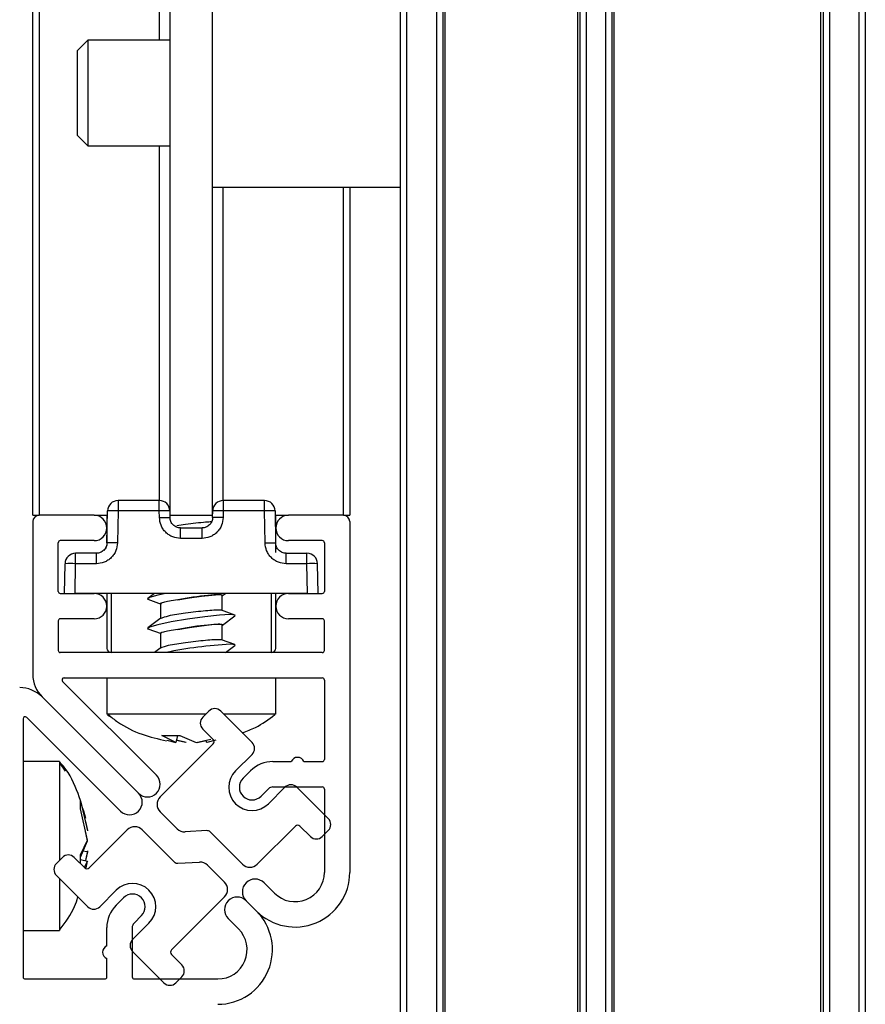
# Model space of a CAD drawing. Header units: millimetres. Extents: x 3270.998 to 3271.748, y 3280.937 to 3281.687.
# Tile 7 of 10: x 3271.707 to 3271.747, y 3280.963 to 3281.009. Entities that reach past the tile are written whole.
import ezdxf

# ---------------------------------------------------------------- set-up
doc = ezdxf.new("R2010")
doc.units = ezdxf.units.MM
doc.layers.add('SANINDUSA', color=3, linetype='Continuous')

msp = doc.modelspace()

# ---------------------------------------------------------------- linework, layer by layer
at = {"layer": 'SANINDUSA'}
for p, q in [((3271.725020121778, 3280.960756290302), (3271.725020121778, 3281.640756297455)), ((3271.725320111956, 3280.960756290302), (3271.725320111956, 3281.640756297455)), ((3271.726720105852, 3281.640756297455), (3271.726720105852, 3280.960756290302)), ((3271.727020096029, 3281.640756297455), (3271.727020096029, 3280.960756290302)), ((3271.727120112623, 3281.640756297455), (3271.727120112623, 3280.960756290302)), ((3271.733420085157, 3280.960756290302), (3271.733420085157, 3281.640756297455)), ((3271.733520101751, 3280.960756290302), (3271.733520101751, 3281.640756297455)), ((3271.733820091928, 3280.960756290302), (3271.733820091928, 3281.640756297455)), ((3271.734720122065, 3281.640756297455), (3271.734720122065, 3280.960756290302)), ((3271.735020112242, 3281.640756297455), (3271.735020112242, 3280.960756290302)), ((3271.735120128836, 3281.640756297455), (3271.735120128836, 3280.960756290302)), ((3271.744920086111, 3280.960756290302), (3271.744920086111, 3281.640756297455)), ((3271.745020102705, 3281.640756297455), (3271.745020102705, 3280.960756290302)), ((3271.745320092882, 3281.640756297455), (3271.745320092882, 3280.960756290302)), ((3271.746720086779, 3281.640756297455), (3271.746720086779, 3280.960756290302)), ((3271.74702013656, 3281.640756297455), (3271.74702013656, 3280.960756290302)), ((3271.707620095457, 3280.985866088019), (3271.707620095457, 3281.300866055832)), ((3271.707920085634, 3281.300866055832), (3271.707920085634, 3280.985866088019)), ((3271.714120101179, 3280.985866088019), (3271.714120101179, 3281.300866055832)), ((3271.716120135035, 3280.985866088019), (3271.716120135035, 3281.300866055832)), ((3271.713620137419, 3281.008366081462), (3271.713620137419, 3281.27836607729)), ((3271.710220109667, 3281.008366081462), (3271.709720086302, 3281.007866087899)), ((3271.714120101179, 3281.008366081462), (3271.710220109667, 3281.008366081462)), ((3271.710220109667, 3281.008366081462), (3271.710220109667, 3281.00336608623)), ((3271.709720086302, 3281.007866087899), (3271.709720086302, 3281.003866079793)), ((3271.709720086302, 3281.003866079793), (3271.710220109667, 3281.00336608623)), ((3271.710220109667, 3281.00336608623), (3271.714120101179, 3281.00336608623)), ((3271.713620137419, 3280.986565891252), (3271.713620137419, 3281.00336608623)), ((3271.716120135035, 3281.001416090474), (3271.725020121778, 3281.001416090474)), ((3271.716620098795, 3281.001416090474), (3271.716620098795, 3280.986565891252)), ((3271.722320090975, 3280.985866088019), (3271.722320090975, 3281.001416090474)), ((3271.722620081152, 3281.001416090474), (3271.722620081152, 3280.985866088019)), ((3271.71165509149, 3280.986566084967), (3271.71165509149, 3280.986074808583)), ((3271.713606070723, 3280.986566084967), (3271.71165509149, 3280.986566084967)), ((3271.713606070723, 3280.986074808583), (3271.713606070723, 3280.986566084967)), ((3271.716634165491, 3280.986566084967), (3271.716634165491, 3280.986074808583)), ((3271.718585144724, 3280.986566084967), (3271.716634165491, 3280.986566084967)), ((3271.718585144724, 3280.986074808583), (3271.718585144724, 3280.986566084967)), ((3271.707620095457, 3280.985866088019), (3271.707920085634, 3280.985866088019)), ((3271.710520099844, 3280.985866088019), (3271.707920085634, 3280.985866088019)), ((3271.710520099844, 3280.985866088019), (3271.711151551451, 3280.985866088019)), ((3271.711120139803, 3280.985866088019), (3271.711120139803, 3280.984482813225)), ((3271.711128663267, 3280.984557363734), (3271.711155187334, 3280.986074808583)), ((3271.71165509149, 3280.986074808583), (3271.711628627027, 3280.984557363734)), ((3271.713606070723, 3280.986074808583), (3271.71165509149, 3280.986074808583)), ((3271.713611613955, 3280.985757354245), (3271.713606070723, 3280.986074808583)), ((3271.714105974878, 3280.986074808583), (3271.71411151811, 3280.985757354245)), ((3271.714109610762, 3280.985866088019), (3271.714120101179, 3280.985866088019)), ((3271.714120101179, 3280.985866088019), (3271.716120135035, 3280.985866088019)), ((3271.716130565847, 3280.985866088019), (3271.716120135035, 3280.985866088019)), ((3271.716128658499, 3280.985757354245), (3271.716134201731, 3280.986074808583)), ((3271.716634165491, 3280.986074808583), (3271.716628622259, 3280.985757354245)), ((3271.718585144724, 3280.986074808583), (3271.716634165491, 3280.986074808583)), ((3271.718611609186, 3280.984557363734), (3271.718585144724, 3280.986074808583)), ((3271.71908504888, 3280.986074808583), (3271.719111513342, 3280.984557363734)), ((3271.719088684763, 3280.985866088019), (3271.71972013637, 3280.985866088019)), ((3271.719120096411, 3280.984112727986), (3271.719120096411, 3280.985866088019)), ((3271.722320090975, 3280.985866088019), (3271.71972013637, 3280.985866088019)), ((3271.722320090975, 3280.985866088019), (3271.722620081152, 3280.985866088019)), ((3271.707620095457, 3280.98556608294), (3271.707620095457, 3280.978327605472)), ((3271.722620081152, 3280.98556608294), (3271.722620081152, 3280.968953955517)), ((3271.714611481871, 3280.985266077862), (3271.715628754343, 3280.985266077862)), ((3271.70882011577, 3280.982266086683), (3271.70882011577, 3280.984566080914)), ((3271.710520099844, 3280.984666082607), (3271.708920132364, 3280.984666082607)), ((3271.715628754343, 3280.98477481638), (3271.714611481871, 3280.98477481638)), ((3271.721320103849, 3280.984666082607), (3271.71972013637, 3280.984666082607)), ((3271.721420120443, 3280.984566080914), (3271.721420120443, 3280.982266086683)), ((3271.709644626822, 3280.983574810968), (3271.709644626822, 3280.984066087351)), ((3271.710628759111, 3280.984066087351), (3271.709644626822, 3280.984066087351)), ((3271.719611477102, 3280.984066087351), (3271.720595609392, 3280.984066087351)), ((3271.720595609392, 3280.983574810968), (3271.720595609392, 3280.984066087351)), ((3271.709120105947, 3280.982166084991), (3271.709144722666, 3280.983574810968)), ((3271.709620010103, 3280.982166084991), (3271.709644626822, 3280.983574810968)), ((3271.710628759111, 3280.983574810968), (3271.709644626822, 3280.983574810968)), ((3271.720595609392, 3280.983574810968), (3271.719611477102, 3280.983574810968)), ((3271.720620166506, 3280.982166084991), (3271.720595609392, 3280.983574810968)), ((3271.721120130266, 3280.982166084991), (3271.721095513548, 3280.983574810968)), ((3271.708920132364, 3280.982166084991), (3271.710520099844, 3280.982166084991)), ((3271.720620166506, 3280.982166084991), (3271.709620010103, 3280.982166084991)), ((3271.711120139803, 3280.982166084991), (3271.711120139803, 3280.979566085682)), ((3271.711320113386, 3280.982166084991), (3271.711320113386, 3280.979366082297)), ((3271.71337248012, 3280.982166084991), (3271.713059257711, 3280.981931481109)), ((3271.716580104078, 3280.981350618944), (3271.716580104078, 3280.982078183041)), ((3271.716604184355, 3280.982068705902), (3271.71673424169, 3280.982166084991)), ((3271.718920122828, 3280.979366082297), (3271.718920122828, 3280.982166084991)), ((3271.719120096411, 3280.979566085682), (3271.719120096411, 3280.982166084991)), ((3271.71972013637, 3280.982166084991), (3271.721320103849, 3280.982166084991)), ((3271.713065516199, 3280.981889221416), (3271.713687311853, 3280.981663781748)), ((3271.713660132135, 3280.981681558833), (3271.713660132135, 3280.980977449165)), ((3271.717174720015, 3280.981142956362), (3271.71655292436, 3280.981368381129)), ((3271.716604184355, 3280.980668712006), (3271.717180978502, 3280.981100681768)), ((3271.70882011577, 3280.980866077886), (3271.70882011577, 3280.979466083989)), ((3271.710520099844, 3280.980966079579), (3271.708920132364, 3280.980966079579)), ((3271.713635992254, 3280.980963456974), (3271.713059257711, 3280.980531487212)), ((3271.716580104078, 3280.979950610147), (3271.716580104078, 3280.980678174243)), ((3271.721320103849, 3280.980966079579), (3271.71972013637, 3280.980966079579)), ((3271.721420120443, 3280.979466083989), (3271.721420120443, 3280.980866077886)), ((3271.713065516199, 3280.980489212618), (3271.713687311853, 3280.980263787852)), ((3271.713660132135, 3280.980281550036), (3271.713660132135, 3280.979577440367)), ((3271.717174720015, 3280.979742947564), (3271.71655292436, 3280.979968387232)), ((3271.71673424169, 3280.979366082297), (3271.717180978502, 3280.979700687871)), ((3271.721320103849, 3280.979366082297), (3271.708920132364, 3280.979366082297)), ((3271.713635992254, 3280.979563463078), (3271.71337248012, 3280.979366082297)), ((3271.713471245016, 3280.973552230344), (3271.709028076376, 3280.977995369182)), ((3271.709098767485, 3280.978166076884), (3271.721320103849, 3280.978166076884)), ((3271.711120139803, 3280.978166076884), (3271.711120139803, 3280.976442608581)), ((3271.719120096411, 3280.976442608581), (3271.719120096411, 3280.978166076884)), ((3271.721420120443, 3280.978066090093), (3271.721420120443, 3280.974303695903)), ((3271.708059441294, 3280.977266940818), (3271.712622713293, 3280.972703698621)), ((3271.715795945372, 3280.976442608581), (3271.711120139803, 3280.976442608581)), ((3271.71116001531, 3280.976422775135), (3271.711337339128, 3280.9763106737)), ((3271.715663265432, 3280.976309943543), (3271.715946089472, 3280.976592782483)), ((3271.717996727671, 3280.975107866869), (3271.716511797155, 3280.976592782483)), ((3271.719120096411, 3280.976442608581), (3271.716661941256, 3280.976442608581)), ((3271.707160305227, 3280.976227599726), (3271.707160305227, 3280.964006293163)), ((3271.71177418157, 3280.971855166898), (3271.70733101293, 3280.976298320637)), ((3271.715663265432, 3280.975744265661), (3271.716158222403, 3280.975249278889)), ((3271.713647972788, 3280.972526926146), (3271.716158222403, 3280.975037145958)), ((3271.713722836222, 3280.97544512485), (3271.714584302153, 3280.97544512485)), ((3271.714391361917, 3280.975111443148), (3271.713722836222, 3280.97544512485)), ((3271.713960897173, 3280.97521464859), (3271.714391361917, 3280.975111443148)), ((3271.714470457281, 3280.97544512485), (3271.714391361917, 3280.975111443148)), ((3271.714845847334, 3280.975111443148), (3271.714414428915, 3280.975208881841)), ((3271.71488250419, 3280.975111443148), (3271.714416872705, 3280.975218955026)), ((3271.714584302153, 3280.97544512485), (3271.715357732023, 3280.975111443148)), ((3271.715357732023, 3280.975111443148), (3271.716037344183, 3280.975268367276)), ((3271.71539438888, 3280.975111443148), (3271.715825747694, 3280.975208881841)), ((3271.715815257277, 3280.97519988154), (3271.715835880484, 3280.975111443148)), ((3271.716275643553, 3280.975213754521), (3271.715848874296, 3280.975111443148)), ((3271.708883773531, 3280.974206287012), (3271.707160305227, 3280.974206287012)), ((3271.708883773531, 3280.974206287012), (3271.708883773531, 3280.969530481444)), ((3271.70917172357, 3280.973744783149), (3271.708905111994, 3280.974143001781)), ((3271.717996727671, 3280.974542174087), (3271.717218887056, 3280.973764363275)), ((3271.718986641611, 3280.97420369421), (3271.719853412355, 3280.97420369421)), ((3271.72045339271, 3280.97420369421), (3271.721320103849, 3280.97420369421)), ((3271.717572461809, 3280.973410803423), (3271.717925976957, 3280.973764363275)), ((3271.71877450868, 3280.972915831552), (3271.718420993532, 3280.9725622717)), ((3271.71877450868, 3280.97220872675), (3271.719552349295, 3280.972986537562)), ((3271.718986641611, 3280.973003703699), (3271.721320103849, 3280.973003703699)), ((3271.721602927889, 3280.971501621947), (3271.720118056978, 3280.972986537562)), ((3271.721420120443, 3280.972903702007), (3271.721420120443, 3280.968953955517)), ((3271.709881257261, 3280.972351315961), (3271.710214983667, 3280.970922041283)), ((3271.709881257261, 3280.971957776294), (3271.709881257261, 3280.972351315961)), ((3271.710214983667, 3280.970480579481), (3271.709881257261, 3280.971957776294)), ((3271.713647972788, 3280.971819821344), (3271.714445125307, 3280.971022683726)), ((3271.710112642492, 3280.971361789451), (3271.710214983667, 3280.970935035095)), ((3271.710214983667, 3280.970443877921), (3271.710110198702, 3280.970897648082)), ((3271.712092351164, 3280.970971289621), (3271.710289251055, 3280.969168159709)), ((3271.714327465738, 3280.969443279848), (3271.712799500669, 3280.970971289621)), ((3271.715857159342, 3280.9709312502), (3271.714824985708, 3280.970876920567)), ((3271.716009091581, 3280.970872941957), (3271.717537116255, 3280.969344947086)), ((3271.718244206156, 3280.969344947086), (3271.720047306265, 3280.971148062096)), ((3271.720754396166, 3280.970653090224), (3271.720259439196, 3280.971148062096)), ((3271.721602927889, 3280.970935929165), (3271.721320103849, 3280.970653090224)), ((3271.709881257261, 3280.969778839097), (3271.710214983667, 3280.970480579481)), ((3271.709881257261, 3280.969670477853), (3271.710214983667, 3280.970443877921)), ((3271.710214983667, 3280.969931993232), (3271.709964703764, 3280.969954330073)), ((3271.710214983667, 3280.969968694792), (3271.710110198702, 3280.969514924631)), ((3271.710214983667, 3280.969931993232), (3271.710120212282, 3280.96951260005)), ((3271.708733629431, 3280.96938029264), (3271.70901645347, 3280.969663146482)), ((3271.709582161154, 3280.969663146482), (3271.710077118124, 3280.969168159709)), ((3271.709881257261, 3280.969364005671), (3271.709881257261, 3280.969778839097)), ((3271.709881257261, 3280.969568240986), (3271.710214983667, 3280.96949053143)), ((3271.710214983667, 3280.96949053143), (3271.710048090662, 3280.969193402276)), ((3271.710139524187, 3280.969167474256), (3271.710214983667, 3280.96949053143)), ((3271.714479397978, 3280.969384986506), (3271.715511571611, 3280.969439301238)), ((3271.716688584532, 3280.968496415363), (3271.715891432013, 3280.969293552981)), ((3271.708733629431, 3280.968814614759), (3271.710218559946, 3280.967329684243)), ((3271.708883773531, 3280.968664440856), (3271.708883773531, 3280.966206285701)), ((3271.711562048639, 3280.968107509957), (3271.710784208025, 3280.967329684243)), ((3271.71856237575, 3280.968461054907), (3271.719050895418, 3280.967972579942)), ((3271.711562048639, 3280.967400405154), (3271.711915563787, 3280.967753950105)), ((3271.716688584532, 3280.96778931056), (3271.714178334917, 3280.965279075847)), ((3271.717713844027, 3280.967612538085), (3271.718202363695, 3280.967124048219)), ((3271.71276409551, 3280.966905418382), (3271.712410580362, 3280.966551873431)), ((3271.717353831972, 3280.966275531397), (3271.716865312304, 3280.966764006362)), ((3271.707160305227, 3280.966206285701), (3271.708883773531, 3280.966206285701)), ((3271.711122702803, 3280.96547301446), (3271.711122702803, 3280.966339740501)), ((3271.712322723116, 3280.966339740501), (3271.712322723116, 3280.964006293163)), ((3271.712339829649, 3280.965774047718), (3271.713117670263, 3280.966551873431)), ((3271.711122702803, 3280.964006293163), (3271.711122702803, 3280.964873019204)), ((3271.712339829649, 3280.965208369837), (3271.713824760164, 3280.963723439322)), ((3271.714673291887, 3280.964571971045), (3271.714178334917, 3280.965066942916)), ((3271.707260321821, 3280.963906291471), (3271.711022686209, 3280.963906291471)), ((3271.712422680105, 3280.963906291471), (3271.716372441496, 3280.963906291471)), ((3271.714673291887, 3280.964006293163), (3271.714390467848, 3280.963723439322))]:
    msp.add_line(p, q, dxfattribs=at)
at = {"layer": 'SANINDUSA', "flags": 128}
for points in [[(3271.713911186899, 3280.982166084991), (3271.713534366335, 3280.982083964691), (3271.713141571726, 3280.981971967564), (3271.713049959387, 3280.981897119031), (3271.713065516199, 3280.981889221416)], [(3271.714484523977, 3280.981866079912), (3271.715030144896, 3280.981959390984), (3271.715597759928, 3280.982038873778), (3271.716098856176, 3280.982092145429), (3271.716455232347, 3280.982110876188), (3271.716611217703, 3280.982092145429), (3271.716580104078, 3280.982054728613)], [(3271.716966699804, 3280.981161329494), (3271.716462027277, 3280.981135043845), (3271.715753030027, 3280.981060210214), (3271.714947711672, 3280.980948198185), (3271.71416861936, 3280.98081608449), (3271.713534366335, 3280.980683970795), (3271.713141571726, 3280.980571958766), (3271.713049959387, 3280.980497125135), (3271.713065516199, 3280.980489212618)], [(3271.717180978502, 3280.981100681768), (3271.717190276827, 3280.981135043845), (3271.716966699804, 3280.981161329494)], [(3271.714484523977, 3280.980466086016), (3271.715030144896, 3280.980559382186), (3271.715597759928, 3280.980638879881), (3271.716098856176, 3280.980692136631), (3271.716455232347, 3280.980710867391), (3271.716611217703, 3280.980692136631), (3271.716580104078, 3280.980654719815)], [(3271.717180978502, 3280.979700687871), (3271.717190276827, 3280.979735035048), (3271.716966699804, 3280.979761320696)]]:
    msp.add_lwpolyline(points, dxfattribs=at)
at = {"layer": 'SANINDUSA'}
for centre, radius, start, end in [((3271.711655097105, 3280.986066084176), 0.0005000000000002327, 90, 178.9999999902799), ((3271.713606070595, 3280.986066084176), 0.0005000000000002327, 1.000000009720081, 90), ((3271.716634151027, 3280.986066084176), 0.0005000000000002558, 90, 178.9999999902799), ((3271.718585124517, 3280.986066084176), 0.0005000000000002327, 1.000000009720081, 90), ((3271.707920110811, 3280.985566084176), 0.0003000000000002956, 90, 180), ((3271.710520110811, 3280.985266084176), 0.0006000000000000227, 270, 90), ((3271.711405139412, 3280.978932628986), 0.007146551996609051, 87.99565992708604, 92.00434007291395), ((3271.7138560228, 3280.978932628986), 0.007146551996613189, 87.99565992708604, 92.00434007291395), ((3271.716384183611, 3280.978929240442), 0.007149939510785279, 87.99637096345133, 92.00362903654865), ((3271.718835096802, 3280.978932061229), 0.007147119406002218, 87.99581911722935, 92.00418088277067), ((3271.719720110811, 3280.985266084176), 0.0006000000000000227, 90, 270), ((3271.722320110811, 3280.985566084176), 0.0003000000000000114, 0, 90), ((3271.708920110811, 3280.984566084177), 9.999999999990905e-05, 90, 180), ((3271.721320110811, 3280.984566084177), 0.0001000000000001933, 0, 90), ((3271.709644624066, 3280.983566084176), 0.0005000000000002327, 90, 178.9999999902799), ((3271.720595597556, 3280.983566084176), 0.0005000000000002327, 1.000000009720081, 90), ((3271.709394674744, 3280.976396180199), 0.007182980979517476, 88.00582919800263, 91.99417080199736), ((3271.72084556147, 3280.976396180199), 0.007182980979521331, 88.00582919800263, 91.99417080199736), ((3271.708920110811, 3280.982266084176), 0.0001000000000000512, 180, 270), ((3271.710520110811, 3280.981566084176), 0.0006000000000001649, 270, 90), ((3271.719720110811, 3280.981566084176), 0.0006000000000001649, 90, 270), ((3271.721320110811, 3280.982266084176), 0.0001000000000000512, 270, 0), ((3271.714746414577, 3280.978264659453), 0.002918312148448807, 96.16706789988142, 112.3647538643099), ((3271.708920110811, 3280.980866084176), 0.0001000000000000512, 90, 180), ((3271.721320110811, 3280.980866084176), 9.999999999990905e-05, 0, 90), ((3271.714746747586, 3280.976863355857), 0.002919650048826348, 96.17080402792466, 112.3610177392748), ((3271.718064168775, 3280.959268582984), 0.02052210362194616, 93.06549225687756, 101.6753671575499), ((3271.708920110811, 3280.979466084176), 0.0001000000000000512, 180, 270), ((3271.711320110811, 3280.979566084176), 0.0002000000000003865, 180, 270), ((3271.718920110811, 3280.979566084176), 0.0002000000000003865, 270, 0), ((3271.721320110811, 3280.979466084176), 0.0001000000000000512, 270, 0), ((3271.709120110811, 3280.978327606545), 0.001499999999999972, 180, 225), ((3271.709098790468, 3280.978066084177), 0.0001000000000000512, 90, 225), ((3271.721320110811, 3280.978066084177), 0.0001000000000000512, 0, 90), ((3271.706998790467, 3280.976206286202), 0.001500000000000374, 45, 90), ((3271.716228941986, 3280.976309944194), 0.000399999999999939, 45, 135), ((3271.707260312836, 3280.976227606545), 0.0001000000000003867, 45, 180), ((3271.715946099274, 3280.976027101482), 0.000399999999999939, 135, 225), ((3271.716052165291, 3280.975143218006), 0.0001499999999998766, 315, 45), ((3271.717713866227, 3280.974825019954), 0.000399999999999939, 315, 45), ((3271.718986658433, 3280.972703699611), 0.001500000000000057, 90, 135), ((3271.720153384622, 3280.97407869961), 0.0003250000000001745, 22.61986493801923, 157.3801350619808), ((3271.721320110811, 3280.974303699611), 0.0001000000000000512, 270, 0), ((3271.717996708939, 3280.972986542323), 0.001100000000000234, 135, 315), ((3271.713046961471, 3280.973127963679), 0.0006000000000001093, 225, 45), ((3271.717996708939, 3280.972986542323), 0.0005999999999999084, 135, 315), ((3271.712198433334, 3280.972279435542), 0.0005999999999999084, 225, 45), ((3271.718986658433, 3280.972703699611), 0.0003000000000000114, 90, 135), ((3271.71983518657, 3280.972703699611), 0.000399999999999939, 45, 135), ((3271.721320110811, 3280.97290369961), 0.0001000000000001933, 0, 90), ((3271.714001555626, 3280.972173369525), 0.0005000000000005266, 135, 225), ((3271.721320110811, 3280.97121877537), 0.0004000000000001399, 315, 45), ((3271.712445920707, 3280.970617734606), 0.0005000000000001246, 45, 135), ((3271.714798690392, 3280.971376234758), 0.0005000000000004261, 225, 273.0127874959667), ((3271.715867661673, 3280.970731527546), 0.0002000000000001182, 45, 93.01278749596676), ((3271.720153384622, 3280.971041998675), 0.0001499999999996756, 45, 135), ((3271.721037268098, 3280.970935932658), 0.000399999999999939, 225, 315), ((3271.709299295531, 3280.969380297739), 0.0004000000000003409, 45, 135), ((3271.714468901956, 3280.96958470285), 0.000200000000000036, 225, 273.0127874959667), ((3271.715537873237, 3280.968939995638), 0.0005000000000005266, 45, 93.01278749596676), ((3271.709016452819, 3280.969097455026), 0.0004000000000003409, 135, 225), ((3271.710183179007, 3280.969274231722), 0.0001500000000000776, 225, 315), ((3271.717890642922, 3280.96969849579), 0.0005000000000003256, 225, 315), ((3271.716335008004, 3280.968142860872), 0.0005000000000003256, 315, 45), ((3271.718138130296, 3280.968036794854), 0.0006000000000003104, 45, 225), ((3271.720032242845, 3280.968953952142), 0.002587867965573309, 225, 0), ((3271.720032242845, 3280.968953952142), 0.001387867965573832, 225, 0), ((3271.71233985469, 3280.967329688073), 0.001100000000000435, 315, 135), ((3271.71233985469, 3280.967329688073), 0.0005999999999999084, 315, 135), ((3271.717289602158, 3280.967188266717), 0.0006000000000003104, 45, 225), ((3271.710501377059, 3280.967612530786), 0.0004000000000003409, 225, 315), ((3271.712622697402, 3280.96633973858), 0.001500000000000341, 135, 180), ((3271.716372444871, 3280.965294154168), 0.002587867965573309, 270, 45), ((3271.712622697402, 3280.96633973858), 0.0002999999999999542, 135, 180), ((3271.716372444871, 3280.965294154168), 0.001387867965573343, 270, 45), ((3271.712622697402, 3280.965491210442), 0.000399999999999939, 135, 225), ((3271.711247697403, 3280.965173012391), 0.0003249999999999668, 112.6198649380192, 247.3801350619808), ((3271.714284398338, 3280.965173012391), 0.0001500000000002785, 135, 225), ((3271.714390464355, 3280.964289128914), 0.000399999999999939, 315, 45), ((3271.707260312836, 3280.964006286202), 9.999999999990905e-05, 180, 270), ((3271.711022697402, 3280.964006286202), 9.999999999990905e-05, 270, 0), ((3271.712422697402, 3280.964006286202), 9.999999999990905e-05, 180, 270), ((3271.714107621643, 3280.964006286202), 0.000399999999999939, 225, 315)]:
    msp.add_arc(centre, radius, start, end, dxfattribs=at)
for centre, major_axis, ratio, start_param, end_param in [((3271.715120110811, 3280.981861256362), (0.001459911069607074, 0.0002181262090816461), 0.07387577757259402, 6.272147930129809, 8.29333614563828), ((3271.715120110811, 3280.980461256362), (0.001459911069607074, 0.0002181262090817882), 0.07387577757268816, 6.272147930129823, 8.293336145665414)]:
    msp.add_ellipse(centre, major_axis=major_axis, ratio=ratio, start_param=start_param, end_param=end_param, dxfattribs=at)
for points, knots in [([(3271.713611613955, 3280.985757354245), (3271.713644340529, 3280.985757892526), (3271.713709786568, 3280.985758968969), (3271.713803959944, 3280.985760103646), (3271.713891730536, 3280.985760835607), (3271.713940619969, 3280.985760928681), (3271.713965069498, 3280.985760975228)], [0, 0, 0, 0, 0.2499921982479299, 0.4999300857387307, 0.7499158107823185, 1, 1, 1, 1]), ([(3271.714611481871, 3280.98477481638), (3271.714486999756, 3280.984787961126), (3271.714295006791, 3280.984808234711), (3271.714063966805, 3280.9849301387), (3271.713905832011, 3280.985056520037), (3271.713776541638, 3280.985212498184), (3271.713650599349, 3280.985441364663), (3271.713626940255, 3280.985633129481), (3271.713611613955, 3280.985757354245)], [0, 0, 0, 0, 0.2396698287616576, 0.3696508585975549, 0.4999908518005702, 0.6299796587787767, 0.7603017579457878, 0.9999999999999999, 0.9999999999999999, 0.9999999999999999, 0.9999999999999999]), ([(3271.713965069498, 3280.985760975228), (3271.713986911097, 3280.985760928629), (3271.714030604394, 3280.985760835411), (3271.714075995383, 3280.985760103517), (3271.714106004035, 3280.985758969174), (3271.714109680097, 3280.985757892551), (3271.71411151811, 3280.985757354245)], [0, 0, 0, 0, 0.2499163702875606, 0.4999482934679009, 0.7499765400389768, 1, 1, 1, 1]), ([(3271.714261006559, 3280.985409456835), (3271.714239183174, 3280.985433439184), (3271.71419553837, 3280.98548140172), (3271.714149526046, 3280.985567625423), (3271.714118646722, 3280.985660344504), (3271.714113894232, 3280.985725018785), (3271.71411151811, 3280.985757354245)], [0, 0, 0, 0, 0.2500111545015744, 0.4999997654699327, 0.7500128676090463, 1, 1, 1, 1]), ([(3271.716628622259, 3280.985757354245), (3271.716613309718, 3280.985633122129), (3271.716589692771, 3280.985441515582), (3271.716463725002, 3280.985212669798), (3271.71633460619, 3280.985056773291), (3271.71617639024, 3280.984930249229), (3271.715945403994, 3280.984808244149), (3271.715753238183, 3280.984787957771), (3271.715628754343, 3280.98477481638)], [0, 0, 0, 0, 0.2397018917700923, 0.3696986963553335, 0.5000345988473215, 0.6300158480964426, 0.7603265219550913, 1, 1, 1, 1]), ([(3271.716128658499, 3280.985757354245), (3271.716126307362, 3280.985725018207), (3271.71612160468, 3280.985660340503), (3271.716090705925, 3280.985567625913), (3271.716044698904, 3280.985481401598), (3271.716001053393, 3280.985433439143), (3271.715979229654, 3280.985409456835)], [0, 0, 0, 0, 0.2499739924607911, 0.4999914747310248, 0.7499844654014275, 1, 1, 1, 1]), ([(3271.716275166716, 3280.985760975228), (3271.71625332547, 3280.985760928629), (3271.716209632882, 3280.985760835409), (3271.716164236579, 3280.985760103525), (3271.716134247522, 3280.985758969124), (3271.716130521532, 3280.985757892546), (3271.716128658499, 3280.985757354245)], [0, 0, 0, 0, 0.2499126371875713, 0.4999408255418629, 0.749965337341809, 1, 1, 1, 1]), ([(3271.716628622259, 3280.985757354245), (3271.716595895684, 3280.985757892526), (3271.716530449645, 3280.985758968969), (3271.71643627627, 3280.985760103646), (3271.716348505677, 3280.985760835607), (3271.716299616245, 3280.985760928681), (3271.716275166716, 3280.985760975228)], [0, 0, 0, 0, 0.2499921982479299, 0.4999300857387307, 0.7499158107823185, 1, 1, 1, 1]), ([(3271.714611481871, 3280.985266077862), (3271.714547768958, 3280.985272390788), (3271.714416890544, 3280.985285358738), (3271.714313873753, 3280.98536736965), (3271.714261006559, 3280.985409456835)], [0, 0, 0, 0, 0.4868099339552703, 1, 1, 1, 1]), ([(3271.716082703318, 3280.985558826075), (3271.715991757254, 3280.985552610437), (3271.715776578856, 3280.985537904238), (3271.7153381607, 3280.985491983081), (3271.714856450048, 3280.985432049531), (3271.714569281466, 3280.985387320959), (3271.714432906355, 3280.985366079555)], [0, 0, 0, 0, 0.2004208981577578, 0.4741958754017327, 0.7502979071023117, 1, 1, 1, 1]), ([(3271.715979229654, 3280.985409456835), (3271.71592636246, 3280.98536736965), (3271.715823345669, 3280.985285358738), (3271.715692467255, 3280.985272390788), (3271.715628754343, 3280.985266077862)], [0, 0, 0, 0, 0.5131900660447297, 1, 1, 1, 1]), ([(3271.714611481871, 3280.98512271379), (3271.714611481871, 3280.985144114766), (3271.714611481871, 3280.985186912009), (3271.714611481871, 3280.985231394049), (3271.714611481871, 3280.985260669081), (3271.714611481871, 3280.985264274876), (3271.714611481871, 3280.985266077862)], [0, 0, 0, 0, 0.2499900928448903, 0.4999251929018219, 0.7499504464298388, 1, 1, 1, 1]), ([(3271.714611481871, 3280.98477481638), (3271.714611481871, 3280.984807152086), (3271.714611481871, 3280.984871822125), (3271.714611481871, 3280.984964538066), (3271.714611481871, 3280.985050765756), (3271.714611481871, 3280.98509873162), (3271.714611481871, 3280.98512271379)], [0, 0, 0, 0, 0.249986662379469, 0.4999627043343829, 0.7499892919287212, 1, 1, 1, 1]), ([(3271.715628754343, 3280.98512271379), (3271.715628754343, 3280.985144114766), (3271.715628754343, 3280.985186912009), (3271.715628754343, 3280.985231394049), (3271.715628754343, 3280.985260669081), (3271.715628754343, 3280.985264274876), (3271.715628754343, 3280.985266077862)], [0, 0, 0, 0, 0.2499900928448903, 0.4999251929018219, 0.7499504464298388, 1, 1, 1, 1]), ([(3271.715628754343, 3280.98477481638), (3271.715628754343, 3280.984807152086), (3271.715628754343, 3280.984871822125), (3271.715628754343, 3280.984964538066), (3271.715628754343, 3280.985050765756), (3271.715628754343, 3280.98509873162), (3271.715628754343, 3280.98512271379)], [0, 0, 0, 0, 0.249986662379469, 0.4999627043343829, 0.7499892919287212, 1, 1, 1, 1]), ([(3271.711628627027, 3280.984557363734), (3271.711613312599, 3280.984433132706), (3271.711589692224, 3280.984241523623), (3271.711463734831, 3280.984012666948), (3271.711334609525, 3280.983856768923), (3271.711176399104, 3280.983730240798), (3271.710945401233, 3280.98360826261), (3271.710753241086, 3280.98358796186), (3271.710628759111, 3280.983574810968)], [0, 0, 0, 0, 0.2397011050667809, 0.369705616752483, 0.5000402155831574, 0.6300206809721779, 0.7603261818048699, 1, 1, 1, 1]), ([(3271.711120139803, 3280.984443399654), (3271.711112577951, 3280.984417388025), (3271.711085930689, 3280.984325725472), (3271.711022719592, 3280.984256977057), (3271.710977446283, 3280.984207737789)], [0, 0, 0, 0, 0.2837759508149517, 1, 1, 1, 1]), ([(3271.711128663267, 3280.984557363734), (3271.711126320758, 3280.984525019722), (3271.711121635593, 3280.984460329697), (3271.711090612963, 3280.98436765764), (3271.711044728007, 3280.984281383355), (3271.711001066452, 3280.984233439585), (3271.710979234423, 3280.984209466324)], [0, 0, 0, 0, 0.2500163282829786, 0.5000481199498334, 0.7500097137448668, 1, 1, 1, 1]), ([(3271.711275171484, 3280.984560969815), (3271.711253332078, 3280.984560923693), (3271.711209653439, 3280.984560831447), (3271.711164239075, 3280.98456009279), (3271.711134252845, 3280.984558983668), (3271.711130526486, 3280.98455790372), (3271.711128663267, 3280.984557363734)], [0, 0, 0, 0, 0.2500009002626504, 0.499999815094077, 0.749994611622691, 1, 1, 1, 1]), ([(3271.711628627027, 3280.984557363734), (3271.711595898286, 3280.984557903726), (3271.711530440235, 3280.984558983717), (3271.711436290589, 3280.984560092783), (3271.711348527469, 3280.984560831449), (3271.711299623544, 3280.984560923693), (3271.711275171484, 3280.984560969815)], [0, 0, 0, 0, 0.2499941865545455, 0.499992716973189, 0.7499953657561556, 1, 1, 1, 1]), ([(3271.718611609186, 3280.984557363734), (3271.718644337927, 3280.984557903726), (3271.718709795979, 3280.984558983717), (3271.718803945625, 3280.984560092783), (3271.718891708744, 3280.984560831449), (3271.718940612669, 3280.984560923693), (3271.71896506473, 3280.984560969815)], [0, 0, 0, 0, 0.2499941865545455, 0.499992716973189, 0.7499953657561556, 1, 1, 1, 1]), ([(3271.719611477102, 3280.983574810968), (3271.719486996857, 3280.983587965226), (3271.719295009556, 3280.983608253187), (3271.719063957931, 3280.983730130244), (3271.718905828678, 3280.983856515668), (3271.718776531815, 3280.984012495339), (3271.718650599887, 3280.984241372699), (3271.718626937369, 3280.984433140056), (3271.718611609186, 3280.984557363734)], [0, 0, 0, 0, 0.2396701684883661, 0.3696460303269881, 0.4999852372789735, 0.6299727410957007, 0.7603025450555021, 1, 1, 1, 1]), ([(3271.71896506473, 3280.984560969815), (3271.71898690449, 3280.984560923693), (3271.719030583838, 3280.984560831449), (3271.719075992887, 3280.984560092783), (3271.719105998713, 3280.984558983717), (3271.719109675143, 3280.984557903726), (3271.719111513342, 3280.984557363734)], [0, 0, 0, 0, 0.2500046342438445, 0.500007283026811, 0.7500058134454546, 1, 1, 1, 1]), ([(3271.719261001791, 3280.984209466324), (3271.71923917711, 3280.984233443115), (3271.719195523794, 3280.98428140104), (3271.719149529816, 3280.984367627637), (3271.719118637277, 3280.984460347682), (3271.719113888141, 3280.984525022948), (3271.719111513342, 3280.984557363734)], [0, 0, 0, 0, 0.2499790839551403, 0.5000034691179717, 0.7499773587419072, 0.9999999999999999, 0.9999999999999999, 0.9999999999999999, 0.9999999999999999]), ([(3271.710979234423, 3280.984209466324), (3271.710926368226, 3280.984167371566), (3271.710823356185, 3280.984085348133), (3271.710692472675, 3280.984072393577), (3271.710628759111, 3280.984066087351)], [0, 0, 0, 0, 0.5132040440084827, 1, 1, 1, 1]), ([(3271.710628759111, 3280.983922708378), (3271.710628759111, 3280.983944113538), (3271.710628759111, 3280.983986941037), (3271.710628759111, 3280.984031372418), (3271.710628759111, 3280.984060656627), (3271.710628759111, 3280.984064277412), (3271.710628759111, 3280.984066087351)], [0, 0, 0, 0, 0.2499037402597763, 0.5000080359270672, 0.750066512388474, 1, 1, 1, 1]), ([(3271.710628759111, 3280.983574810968), (3271.710628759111, 3280.983607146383), (3271.710628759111, 3280.983671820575), (3271.710628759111, 3280.983764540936), (3271.710628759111, 3280.983850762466), (3271.710628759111, 3280.983898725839), (3271.710628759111, 3280.983922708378)], [0, 0, 0, 0, 0.2499859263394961, 0.4999978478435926, 0.7499900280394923, 1, 1, 1, 1]), ([(3271.719611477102, 3280.984066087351), (3271.719547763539, 3280.984072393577), (3271.719416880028, 3280.984085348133), (3271.719313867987, 3280.984167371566), (3271.719261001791, 3280.984209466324)], [0, 0, 0, 0, 0.4867959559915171, 1, 1, 1, 1]), ([(3271.719611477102, 3280.983922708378), (3271.719611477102, 3280.983944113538), (3271.719611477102, 3280.983986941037), (3271.719611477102, 3280.984031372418), (3271.719611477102, 3280.984060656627), (3271.719611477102, 3280.984064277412), (3271.719611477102, 3280.984066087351)], [0, 0, 0, 0, 0.2499037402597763, 0.5000080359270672, 0.750066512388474, 1, 1, 1, 1]), ([(3271.719611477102, 3280.983574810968), (3271.719611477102, 3280.983607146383), (3271.719611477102, 3280.983671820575), (3271.719611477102, 3280.983764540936), (3271.719611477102, 3280.983850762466), (3271.719611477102, 3280.983898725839), (3271.719611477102, 3280.983922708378)], [0, 0, 0, 0, 0.2499859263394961, 0.4999978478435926, 0.7499900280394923, 1, 1, 1, 1]), ([(3271.714484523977, 3280.981866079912), (3271.714341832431, 3280.981842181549), (3271.714056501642, 3280.981794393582), (3271.713781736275, 3280.981733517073), (3271.713650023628, 3280.981694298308), (3271.713672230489, 3280.981683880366), (3271.713677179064, 3280.981681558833)], [0, 0, 0, 0, 0.3051095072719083, 0.6101071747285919, 0.913116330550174, 1, 1, 1, 1]), ([(3271.716550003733, 3280.981360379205), (3271.716548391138, 3280.981363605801), (3271.716543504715, 3280.981373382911), (3271.716419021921, 3280.981375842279), (3271.716186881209, 3280.981368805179), (3271.715809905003, 3280.981340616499), (3271.715340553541, 3280.981292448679), (3271.714855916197, 3280.981231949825), (3271.714569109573, 3280.981187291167), (3271.714432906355, 3280.981166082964)], [0, 0, 0, 0, 0.05851053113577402, 0.1772964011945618, 0.3232274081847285, 0.4952902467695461, 0.668102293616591, 0.8423832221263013, 0.9999999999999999, 0.9999999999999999, 0.9999999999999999, 0.9999999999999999]), ([(3271.714484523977, 3280.980466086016), (3271.714341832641, 3280.980442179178), (3271.714056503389, 3280.980394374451), (3271.713781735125, 3280.9803335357), (3271.713650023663, 3280.980294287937), (3271.713672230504, 3280.980283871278), (3271.713677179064, 3280.980281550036)], [0, 0, 0, 0, 0.3051104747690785, 0.6101067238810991, 0.9131164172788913, 1, 1, 1, 1]), ([(3271.716550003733, 3280.979960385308), (3271.716548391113, 3280.979963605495), (3271.716543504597, 3280.97997336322), (3271.716419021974, 3280.97997585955), (3271.716186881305, 3280.979968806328), (3271.715809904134, 3280.979940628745), (3271.715340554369, 3280.979892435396), (3271.714855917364, 3280.979831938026), (3271.714569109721, 3280.979787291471), (3271.714432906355, 3280.979766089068)], [0, 0, 0, 0, 0.05851027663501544, 0.1772962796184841, 0.3232273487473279, 0.4952902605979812, 0.6681028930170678, 0.8423838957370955, 1, 1, 1, 1]), ([(3271.711186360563, 3280.976428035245), (3271.71133303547, 3280.976308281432), (3271.711813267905, 3280.975916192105), (3271.712748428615, 3280.975462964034), (3271.713560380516, 3280.97527537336), (3271.713952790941, 3280.975184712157)], [0, 0, 0, 0, 0.1851443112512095, 0.6061861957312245, 1, 1, 1, 1]), ([(3271.717535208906, 3280.975569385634), (3271.717747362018, 3280.975645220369), (3271.718304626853, 3280.975844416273), (3271.718776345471, 3280.976205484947), (3271.719068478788, 3280.976429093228)], [0, 0, 0, 0, 0.3807042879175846, 1, 1, 1, 1]), ([(3271.710124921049, 3280.971510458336), (3271.709996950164, 3280.971963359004), (3271.709736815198, 3280.972884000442), (3271.709272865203, 3280.973784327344), (3271.708918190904, 3280.974153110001), (3271.708901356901, 3280.974170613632)], [0, 0, 0, 0, 0.4797940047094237, 0.9753093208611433, 0.9999999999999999, 0.9999999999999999, 0.9999999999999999, 0.9999999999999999]), ([(3271.708913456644, 3280.966261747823), (3271.709168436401, 3280.966604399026), (3271.709521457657, 3280.967078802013), (3271.709706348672, 3280.967635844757), (3271.709757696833, 3280.967790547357)], [0, 0, 0, 0, 0.7222787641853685, 1, 1, 1, 1])]:
    msp.add_open_spline(points, degree=3, knots=knots, dxfattribs=at)

doc.saveas('drawing.dxf')
